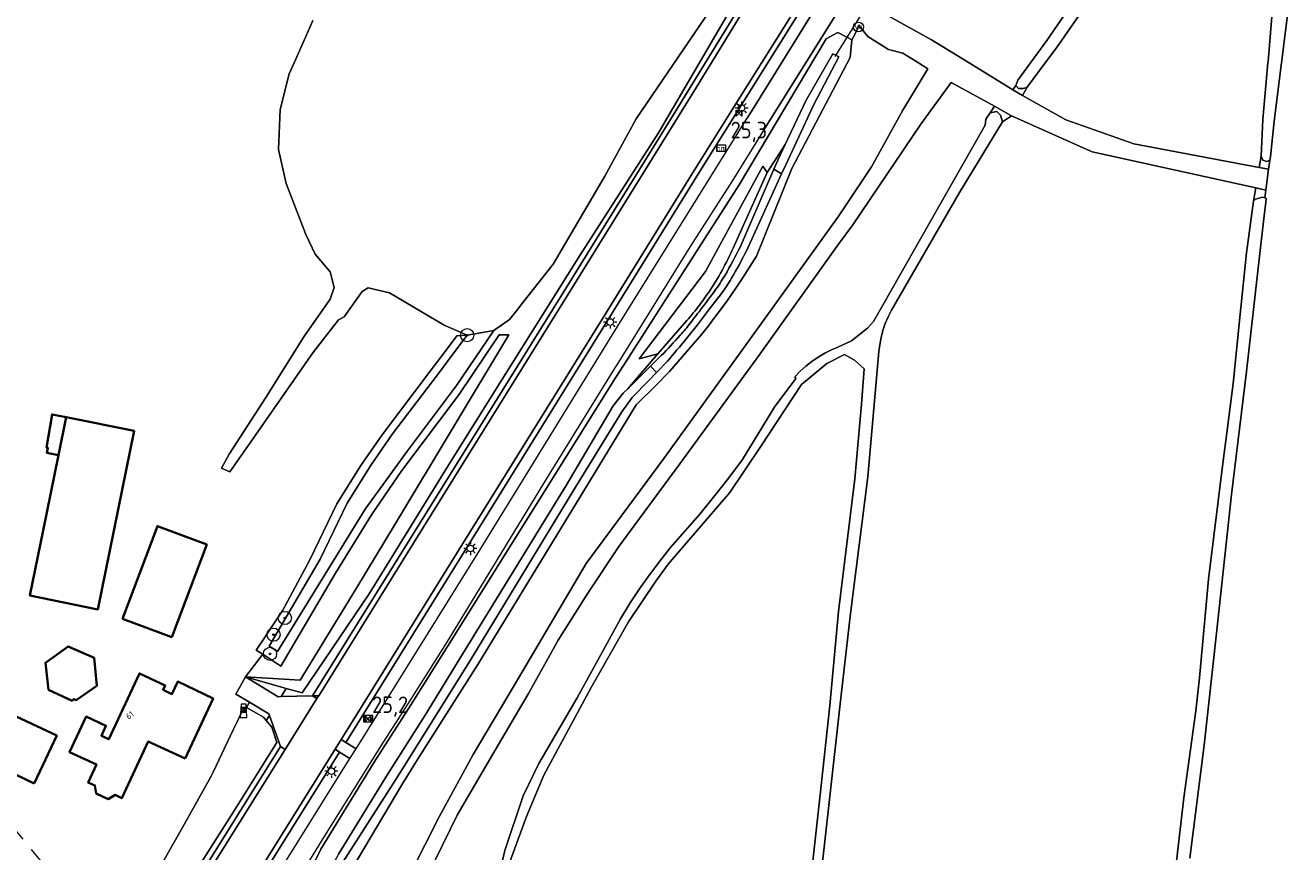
# Model space of a CAD drawing. Header units: metres. Extents: x 125158 to 132124, y 450612 to 454469.
# Tile 140 of 173: x 130100 to 130291, y 453281 to 453406. Entities that reach past the tile are written whole.
import ezdxf
from ezdxf.enums import TextEntityAlignment as Align

# ---------------------------------------------------------------- set-up
doc = ezdxf.new("R2010")
doc.units = ezdxf.units.M
doc.linetypes.add('IE-TERREINAFSCHEIDING', pattern=[10, 8, -2])
doc.layers.get('0').update_dxf_attribs({"color": 8})
for name, color, linetype, lineweight in [('B-XX-GR-BOOM-S', 8, 'Continuous', 25), ('B-XX-IE-MEUBILAIR_WEGMEUBILAIR-S', 8, 'Continuous', 25), ('B-XX-IE-TERREINAFSCHEIDING-G', 8, 'IE-TERREINAFSCHEIDING', 18), ('B-XX-KL-ET_LS_OV_LICHTMAST-S', 8, 'Continuous', 25), ('B-XX-KW-KUNSTWERK_DUIKER-G', 8, 'Continuous', 18), ('B-XX-OG-BEBOUWING-GV', 8, 'Continuous', 35), ('B-XX-OG-BEBOUWING-T18', 8, 'Continuous', 18), ('B-XX-OG-TERREIN_CULTUURSCHEIDING-GV', 8, 'Continuous', 18), ('B-XX-OG-WATER-GV', 8, 'Continuous', 18), ('B-XX-OG-WATER_SLOOT-GV', 8, 'Continuous', 18), ('B-XX-OG-WEG-GV', 8, 'Continuous', 18), ('B-XX-VW-HECTOMETRERING-S', 8, 'Continuous', 25), ('B-XX-VW-VERKEERSTEKEN_DRAAGCONSTRUCTIE-S', 8, 'Continuous', 25)]:
    doc.layers.add(name, color=color, linetype=linetype, lineweight=lineweight)
doc.layers.add('TOPOT30', color=1, linetype='Continuous')
doc.styles.add('ISO', font='iso', dxfattribs={"height": 5})
doc.styles.add('NLCS-ISO', font='NLCS-ISO.ttf')
doc.styles.add('NLCS-ISO-M-T18', font='NLCS-ISO.ttf', dxfattribs={"height": 1.8})

# ---------------------------------------------------------------- blocks, each defined once
blk = doc.blocks.new('SIE-WEG_PAAL_HECTOMETERPAAL-SO')
at = {"color": 0, "linetype": 'ByBlock', "lineweight": 18}
blk.add_lwpolyline([(-1.44375, -0.94375), (1.44375, -0.94375), (1.44375, 0.94375), (-1.44375, 0.94375)], close=True, dxfattribs=at)
at = {"color": 0, "linetype": 'ByBlock', "lineweight": 18, "style": 'NLCS-ISO'}
blk.add_text('hm', height=1.5, dxfattribs=at).set_placement((0, 0), align=Align.MIDDLE_CENTER)
blk = doc.blocks.new('SKL-ET_OV_LICHTMAST-SO')
at = {"color": 0, "linetype": 'ByBlock', "lineweight": 18}
for points in [[(-1.25, 0), (-2, 0)], [(-1.41, 1.41), (-0.88, 0.88)], [(0, 2), (0, 1.25)], [(0.88, 0.88), (1.41, 1.41)], [(2, 0), (1.25, 0)], [(-1.41, -1.41), (-0.88, -0.88)], [(0, -1.25), (0, -2)], [(0.88, -0.88), (1.41, -1.41)]]:
    blk.add_lwpolyline(points, dxfattribs=at)
blk.add_circle((0, 0), 1, dxfattribs=at)
blk = doc.blocks.new('SIE-WEG_PAAL_GRENSPAAL-SO')
at = {"linetype": 'ByBlock', "lineweight": 18}
h = blk.add_hatch(color=0, dxfattribs=at)
h.dxf.hatch_style = 1
h.paths.add_polyline_path([(0.90625, -0.5), (0.875, 0), (-0.875, 0), (-0.90625, -0.5)])
h.paths.add_polyline_path([(-0.8125, 1), (-0.84375, 0.5), (0.84375, 0.5), (0.8125, 1)])
at = {"color": 0, "linetype": 'ByBlock', "lineweight": 18}
blk.add_lwpolyline([(-1, -2), (1, -2), (0.75, 2), (-0.75, 2)], close=True, dxfattribs=at)
for points in [[(0.875, 0), (-0.875, 0)], [(0.84375, 0.5), (-0.84375, 0.5)], [(0.8125, 1), (-0.8125, 1)], [(0.90625, -0.5), (-0.90625, -0.5)]]:
    blk.add_lwpolyline(points, dxfattribs=at)
blk = doc.blocks.new('SIE-WEG_PAAL_VERKEERSBORD-SO')
at = {"color": 0, "linetype": 'ByBlock', "lineweight": 18}
blk.add_circle((0, 0), 1.5, dxfattribs=at)
at = {"color": 0, "linetype": 'ByBlock', "lineweight": 18, "style": 'NLCS-ISO'}
blk.add_text('vb', height=1.5, dxfattribs=at).set_placement((0, 0.13), align=Align.MIDDLE_CENTER)
blk = doc.blocks.new('SGR-BOOM_01-SO')
at = {"linetype": 'ByBlock', "lineweight": 18}
h = blk.add_hatch(color=0, dxfattribs=at)
h.dxf.hatch_style = 1
edge = h.paths.add_edge_path()
edge.add_arc((0, 0), 0.25, 0, 360)
at = {"color": 0, "linetype": 'ByBlock', "lineweight": 18}
for radius in [2, 0.25]:
    blk.add_circle((0, 0), radius, dxfattribs=at)
blk = doc.blocks.new('kilometerpaal')
at = {"color": 0}
for p, q in [((-0.44, 0.44), (0.44, -0.44)), ((-0.44, -0.44), (-0.44, 0.44)), ((0.44, 0.44), (-0.44, -0.44)), ((0.44, -0.44), (0.44, 0.44))]:
    blk.add_line(p, q, dxfattribs=at)
at = {"color": 0, "style": 'ISO'}
blk.add_attdef('KILOMETERPAAL', (0.59, 0.87), '', height=2.5, dxfattribs=at)

msp = doc.modelspace()

# ---------------------------------------------------------------- linework, layer by layer
at = {"layer": 'B-XX-IE-TERREINAFSCHEIDING-G'}
msp.add_lwpolyline([(130108.08, 453271.51), (130107.38, 453272.77), (130105.72, 453274.8), (130096.62, 453285.86), (130096.73, 453286.55)], dxfattribs=at)
at = {"layer": 'B-XX-KW-KUNSTWERK_DUIKER-G'}
msp.add_lwpolyline([(130230.44, 453414.14), (130222.25, 453400.98)], dxfattribs=at)
at = {"layer": 'B-XX-OG-BEBOUWING-GV'}
for points in [[(130104.71, 453340.66), (130102.39, 453329.22), (130100.4, 453319.39), (130110.66, 453317.3), (130116.16, 453344.3), (130105.87, 453346.38)], [(130104.71, 453340.66), (130105.87, 453346.38), (130103.75, 453346.81), (130102.91, 453341.78), (130103.12, 453341.74), (130102.97, 453341.01)], [(130121.89, 453313.08), (130127.16, 453327.11), (130119.69, 453329.91), (130114.42, 453315.88)], [(130101.06, 453290.97), (130104.45, 453298.21), (130072.05, 453313.34), (130068.66, 453306.09), (130096.11, 453293.28), (130098.21, 453292.3)], [(130106.8, 453303.44), (130107.03, 453303.73), (130107.41, 453303.57), (130110.52, 453305.73), (130110.12, 453309.95), (130106.18, 453311.7), (130102.75, 453309.22), (130103.22, 453305.13)], [(130123.88, 453294.74), (130128.11, 453303.83), (130122.77, 453306.37), (130121.88, 453304.49), (130120.54, 453305.13), (130120.86, 453305.8), (130116.98, 453307.6), (130112.35, 453297.65), (130111.22, 453298.17), (130111.91, 453299.68), (130108.91, 453301.07), (130106.41, 453295.68), (130110.47, 453293.8), (130109.23, 453291.12), (130110.24, 453290.65), (130110.43, 453289.43), (130112.25, 453288.59), (130113.31, 453289.22), (130114.31, 453288.75), (130118.31, 453297.33)]]:
    msp.add_lwpolyline(points, close=True, dxfattribs=at)
at = {"layer": 'B-XX-OG-TERREIN_CULTUURSCHEIDING-GV'}
for points in [[(130291.99, 453450.51), (130291.04, 453451.29), (130289.49, 453451.55), (130288.23, 453450.9), (130287.37, 453449.73), (130280.36, 453438.12), (130274.57, 453429.44), (130268.88, 453421.32), (130262.91, 453412.6), (130255.77, 453402.28), (130254.07, 453400), (130251.36, 453396.35), (130250.63, 453395.09), (130257.21, 453391.37), (130267.5, 453387.75), (130286.48, 453384.17), (130286.77, 453385.89), (130287.01, 453391.43), (130287.78, 453400), (130287.8, 453400.22), (130288.36, 453407.03), (130289.21, 453415.52), (130289.99, 453423.54), (130291.32, 453434.2)], [(130293.41, 453432.25), (130291.01, 453409.25), (130289.84, 453400), (130288.71, 453391.17), (130288.2, 453385.79), (130288.07, 453385.3), (130287.89, 453383.91), (130287.49, 453380.75), (130287.34, 453379.6), (130287.51, 453379.48), (130287.49, 453378.89), (130287.27, 453377.31), (130286.63, 453371.62), (130284.54, 453353.32), (130282.25, 453334.7), (130279.98, 453313.69), (130278.14, 453296.75), (130275.99, 453279.65)], [(130227.57, 453408.63), (130236.85, 453403.49), (130242.54, 453400), (130249.19, 453395.92), (130249.65, 453396.58), (130249.94, 453397.4), (130251.85, 453400), (130254.33, 453403.38), (130261.61, 453413.99)], [(130158.48, 453272.61), (130165.06, 453286.16), (130170.8, 453296), (130175.84, 453304.58), (130180.37, 453312.62), (130184.85, 453319.78), (130189.53, 453326.83), (130198.75, 453339.31), (130210.78, 453355.8), (130222.78, 453372.59), (130224.94, 453375.5), (130235.24, 453390.72), (130239.85, 453397.07), (130246.4, 453393.44), (130248.98, 453392.01), (130261.19, 453386.57), (130285.95, 453381.09), (130287.49, 453380.75), (130287.89, 453383.91), (130286.48, 453384.17), (130267.5, 453387.75), (130257.21, 453391.37), (130250.63, 453395.09), (130249.19, 453395.92), (130242.54, 453400), (130236.85, 453403.49), (130227.57, 453408.63)], [(130117.82, 453274.23), (130121.64, 453281.02), (130123.5, 453284.31), (130127.82, 453292.08), (130128.11, 453292.68), (130131.18, 453299.08), (130131.8, 453300.38), (130132.37, 453301.57), (130133.16, 453302.47), (130133.62, 453303.25), (130131.57, 453304.46), (130133.02, 453307.11), (130135.65, 453310.5), (130134.65, 453311.15), (130135.98, 453313.15), (130136.15, 453313.4), (130138.69, 453317.18), (130142.75, 453324.8), (130146.84, 453333.27), (130150.49, 453339.09), (130153.72, 453343.74), (130161, 453353.38), (130163.83, 453357.12), (130165.01, 453358.69), (130166.59, 453358.8), (130163.12, 453360.3), (130154.8, 453365.19), (130151.58, 453365.95), (130150.7, 453365.42), (130147.96, 453361.56), (130147.12, 453361.1), (130143.21, 453356.11), (130134.54, 453343.67), (130130.66, 453338.14), (130129.37, 453338.67), (130130.54, 453340.77), (130136.08, 453349.35), (130141.86, 453358.57), (130145.85, 453364.23), (130146.44, 453366.02), (130145.85, 453368.39), (130143.58, 453371.04), (130142.15, 453374.04), (130139.16, 453381.74), (130138, 453386.91), (130138.29, 453392.97), (130139.66, 453398.36), (130140.39, 453400), (130142.17, 453403.99), (130142.5, 453404.79), (130143.22, 453406.41)], [(130155.79, 453272.94), (130162.35, 453285.91), (130167.47, 453295.35), (130173.71, 453305.79), (130184.58, 453324.23), (130196.33, 453340.16), (130208.58, 453357.05), (130220.54, 453373.63), (130222.83, 453376.85), (130227.78, 453384.26), (130232.51, 453392.87), (130236.3, 453399.12), (130234.91, 453400), (130232.54, 453401.5), (130230.36, 453402.06), (130227.23, 453404.02), (130225.93, 453405.64), (130225.81, 453405.45), (130225.36, 453404.51), (130224.78, 453403.52), (130224.81, 453403.5), (130224.57, 453400.84), (130215.71, 453384.05), (130210.37, 453370.78), (130209.33, 453369.1), (130208.26, 453367.44), (130207.16, 453365.79), (130206.03, 453364.17), (130205.07, 453362.84), (130204.09, 453361.53), (130203.1, 453360.23), (130202.08, 453358.95), (130197.21, 453353.28), (130195.07, 453351.15), (130192.16, 453348.24), (130183.69, 453334.33), (130168.18, 453308.98), (130159.05, 453294.6), (130156.71, 453290.73), (130143.56, 453268.66)], [(130225.84, 453405.76), (130225.93, 453405.64), (130227.23, 453404.02), (130230.36, 453402.06), (130232.54, 453401.5), (130234.91, 453400), (130236.3, 453399.12), (130232.51, 453392.87), (130227.78, 453384.26), (130222.83, 453376.85), (130220.54, 453373.63), (130208.58, 453357.05), (130196.33, 453340.16), (130184.58, 453324.23), (130173.71, 453305.79), (130167.47, 453295.35), (130162.35, 453285.91), (130155.79, 453272.94)], [(130171.52, 453277.59), (130172.29, 453280.8), (130175.06, 453289.1), (130177.43, 453293.99), (130183.21, 453303.93), (130189.79, 453315.89), (130191.26, 453318.28), (130192.68, 453320.43), (130194.16, 453322.54), (130195.72, 453324.6), (130197.33, 453326.61), (130201.78, 453331.71), (130204.09, 453334.52), (130206.21, 453337.23), (130208.27, 453339.99), (130213.14, 453348.01), (130215.92, 453351.69), (130216.31, 453352.26), (130216.17, 453352.49), (130216.98, 453353.33), (130217.84, 453354.1), (130218.75, 453354.82), (130219.71, 453355.48), (130220.71, 453356.07), (130221.74, 453356.58), (130222.68, 453356.97), (130224.74, 453357.94), (130227.2, 453359.86), (130228.1, 453360.88), (130229.71, 453363.68), (130237.7, 453377.84), (130244.98, 453390.61), (130245.1, 453391.52), (130245.76, 453392.45), (130246.4, 453393.44), (130239.85, 453397.07), (130235.24, 453390.72), (130224.94, 453375.5), (130222.78, 453372.59), (130210.78, 453355.8), (130198.75, 453339.31), (130189.53, 453326.83), (130184.85, 453319.78), (130180.37, 453312.62), (130175.84, 453304.58), (130170.8, 453296), (130165.06, 453286.16), (130158.48, 453272.61)], [(130273.38, 453274.42), (130275.04, 453288.78), (130276.85, 453301.95), (130277.41, 453306.93), (130278.79, 453321.85), (130281.02, 453339.8), (130281.58, 453344.02), (130282.53, 453351.47), (130283.6, 453361.97), (130284.54, 453371.24), (130285.62, 453379.1), (130285.95, 453381.09), (130261.19, 453386.57), (130248.98, 453392.01), (130247.63, 453391.08), (130241.11, 453380.41), (130230.81, 453362.58), (130230.3, 453361.59), (130229.87, 453360.57), (130229.51, 453359.52), (130229.22, 453358.44), (130229.02, 453357.35), (130228.9, 453356.34), (130227.25, 453337.34), (130224.61, 453316.69), (130222.98, 453302.53), (130221.49, 453289), (130219.39, 453270.49)], [(130217.96, 453270.57), (130220.01, 453289.24), (130221.46, 453302.74), (130222.79, 453317), (130225.26, 453337.07), (130226.26, 453348.38), (130226.69, 453353.72), (130225.19, 453355), (130223.68, 453355.87), (130221.03, 453354.51), (130217.21, 453351.34), (130211.09, 453342.05), (130206.34, 453334.99), (130197, 453324.15), (130195.13, 453321.55), (130190.98, 453315.4), (130185.35, 453305.49), (130178.2, 453292.22), (130175.55, 453285.95), (130172.47, 453277.57)]]:
    msp.add_lwpolyline(points, dxfattribs=at)
for points in [[(130110.66, 453317.3), (130100.4, 453319.39), (130102.39, 453329.22), (130104.71, 453340.66), (130102.97, 453341.01), (130103.12, 453341.74), (130102.91, 453341.78), (130103.75, 453346.81), (130105.87, 453346.38), (130116.16, 453344.3)], [(130121.89, 453313.08), (130114.42, 453315.88), (130119.69, 453329.91), (130127.16, 453327.11)], [(130101.06, 453290.97), (130098.21, 453292.3), (130096.11, 453293.28), (130068.66, 453306.09), (130072.05, 453313.34), (130104.45, 453298.21)], [(130106.8, 453303.44), (130103.22, 453305.13), (130102.75, 453309.22), (130106.18, 453311.7), (130110.12, 453309.95), (130110.52, 453305.73), (130107.41, 453303.57), (130107.03, 453303.73)], [(130110.24, 453290.65), (130109.23, 453291.12), (130110.47, 453293.8), (130106.41, 453295.68), (130108.91, 453301.07), (130111.91, 453299.68), (130111.22, 453298.17), (130112.35, 453297.65), (130116.98, 453307.6), (130120.86, 453305.8), (130120.54, 453305.13), (130121.88, 453304.49), (130122.77, 453306.37), (130128.11, 453303.83), (130123.88, 453294.74), (130118.31, 453297.33), (130114.31, 453288.75), (130113.31, 453289.22), (130112.25, 453288.59), (130110.43, 453289.43)]]:
    msp.add_lwpolyline(points, close=True, dxfattribs=at)
at = {"layer": 'B-XX-OG-WATER-GV'}
for points in [[(130291.32, 453434.2), (130289.99, 453423.54), (130289.21, 453415.52), (130288.36, 453407.03), (130287.8, 453400.22), (130287.78, 453400), (130287.01, 453391.43), (130286.77, 453385.89), (130287.03, 453385.31), (130287.56, 453385.07), (130288.07, 453385.3), (130288.2, 453385.79), (130288.71, 453391.17), (130289.84, 453400), (130291.01, 453409.25), (130293.41, 453432.25)], [(130261.61, 453413.99), (130254.33, 453403.38), (130251.85, 453400), (130249.94, 453397.4), (130249.65, 453396.58), (130250.03, 453396.12), (130250.78, 453396.16), (130251.36, 453396.35), (130254.07, 453400), (130255.77, 453402.28), (130262.91, 453412.6)], [(130143.22, 453406.41), (130142.5, 453404.79), (130142.17, 453403.99), (130140.39, 453400), (130139.66, 453398.36), (130138.29, 453392.97), (130138, 453386.91), (130139.16, 453381.74), (130142.15, 453374.04), (130143.58, 453371.04), (130145.85, 453368.39), (130146.44, 453366.02), (130145.85, 453364.23), (130141.86, 453358.57), (130136.08, 453349.35), (130130.54, 453340.77), (130129.37, 453338.67), (130130.66, 453338.14), (130134.54, 453343.67), (130143.21, 453356.11), (130147.12, 453361.1), (130147.96, 453361.56), (130150.7, 453365.42), (130151.58, 453365.95), (130154.8, 453365.19), (130163.12, 453360.3), (130166.59, 453358.8), (130170.64, 453359.53), (130171.03, 453359.81), (130171.42, 453360.08), (130173, 453361.18), (130174.03, 453362.49), (130175.07, 453363.81), (130177.33, 453366.68), (130179.59, 453369.56), (130187.41, 453382.89), (130192.16, 453391.53), (130203.24, 453407.82)], [(130219.39, 453270.49), (130221.49, 453289), (130222.98, 453302.53), (130224.61, 453316.69), (130227.25, 453337.34), (130228.9, 453356.34), (130229.02, 453357.35), (130229.22, 453358.44), (130229.51, 453359.52), (130229.87, 453360.57), (130230.3, 453361.59), (130230.81, 453362.58), (130241.11, 453380.41), (130247.63, 453391.08), (130247.32, 453392.11), (130246.76, 453392.64), (130245.76, 453392.45), (130245.1, 453391.52), (130244.98, 453390.61), (130237.7, 453377.84), (130229.71, 453363.68), (130228.1, 453360.88), (130227.2, 453359.86), (130224.74, 453357.94), (130222.68, 453356.97), (130221.74, 453356.58), (130220.71, 453356.07), (130219.71, 453355.48), (130218.75, 453354.82), (130217.84, 453354.1), (130216.98, 453353.33), (130216.17, 453352.49), (130216.31, 453352.26), (130215.92, 453351.69), (130213.14, 453348.01), (130208.27, 453339.99), (130206.21, 453337.23), (130204.09, 453334.52), (130201.78, 453331.71), (130197.33, 453326.61), (130195.72, 453324.6), (130194.16, 453322.54), (130192.68, 453320.43), (130191.26, 453318.28), (130189.79, 453315.89), (130183.21, 453303.93), (130177.43, 453293.99), (130175.06, 453289.1), (130172.29, 453280.8), (130171.52, 453277.59)], [(130275.99, 453279.65), (130278.14, 453296.75), (130279.98, 453313.69), (130282.25, 453334.7), (130284.54, 453353.32), (130286.63, 453371.62), (130287.27, 453377.31), (130287.49, 453378.89), (130287.51, 453379.48), (130287.34, 453379.6), (130286.94, 453379.67), (130285.89, 453379.38), (130285.62, 453379.1), (130284.54, 453371.24), (130283.6, 453361.97), (130282.53, 453351.47), (130281.58, 453344.02), (130281.02, 453339.8), (130278.79, 453321.85), (130277.41, 453306.93), (130276.85, 453301.95), (130275.04, 453288.78), (130273.38, 453274.42)], [(130172.47, 453277.57), (130175.55, 453285.95), (130178.2, 453292.22), (130185.35, 453305.49), (130190.98, 453315.4), (130195.13, 453321.55), (130197, 453324.15), (130206.34, 453334.99), (130211.09, 453342.05), (130217.21, 453351.34), (130221.03, 453354.51), (130223.68, 453355.87), (130225.19, 453355), (130226.69, 453353.72), (130226.26, 453348.38), (130225.26, 453337.07), (130222.79, 453317), (130221.46, 453302.74), (130220.01, 453289.24), (130217.96, 453270.57)]]:
    msp.add_lwpolyline(points, dxfattribs=at)
at = {"layer": 'B-XX-OG-WATER_SLOOT-GV'}
for points in [[(130203.24, 453407.82), (130192.16, 453391.53), (130187.41, 453382.89), (130179.59, 453369.56), (130177.33, 453366.68), (130175.07, 453363.81), (130174.03, 453362.49), (130173, 453361.18), (130171.42, 453360.08), (130171.03, 453359.81), (130170.64, 453359.53), (130164.97, 453351.2), (130157.53, 453341.29), (130151.16, 453332.47), (130145.49, 453323.31), (130137.89, 453310.95), (130136.61, 453311.74), (130144.33, 453324.91), (130148.42, 453333.38), (130152.07, 453339.2), (130155.3, 453343.85), (130162.07, 453352.82), (130164.87, 453356.52), (130166.59, 453358.8), (130165.01, 453358.69), (130163.83, 453357.12), (130161, 453353.38), (130153.72, 453343.74), (130150.49, 453339.09), (130146.84, 453333.27), (130142.75, 453324.8), (130138.69, 453317.18), (130136.15, 453313.4), (130135.98, 453313.15), (130134.65, 453311.15), (130135.65, 453310.5), (130138.38, 453308.71), (130146.65, 453322.77), (130152.09, 453331.62), (130156.69, 453338.3), (130165.32, 453349.77), (130171.4, 453358.87), (130172.89, 453358.87), (130164.32, 453344.59), (130155.74, 453330.32), (130149.74, 453320.36), (130141.28, 453306.6), (130133.02, 453307.11), (130139.19, 453305.34), (130141.59, 453304.65), (130151.75, 453319.63), (130164.18, 453339.76), (130171.83, 453352.04), (130178.04, 453361.93), (130183.65, 453370.84), (130195.53, 453389.45), (130206.91, 453408.83)], [(130143.56, 453268.66), (130156.71, 453290.73), (130159.05, 453294.6), (130168.18, 453308.98), (130183.69, 453334.33), (130192.16, 453348.24), (130195.07, 453351.15), (130197.21, 453353.28), (130202.08, 453358.95), (130203.1, 453360.23), (130204.09, 453361.53), (130205.07, 453362.84), (130206.03, 453364.17), (130207.16, 453365.79), (130208.26, 453367.44), (130209.33, 453369.1), (130210.37, 453370.78), (130215.71, 453384.05), (130224.57, 453400.84), (130224.81, 453403.5), (130224.78, 453403.52), (130224.07, 453403.9), (130222.71, 453404.63), (130220.94, 453403.66), (130207.73, 453381.57), (130190.22, 453354.22), (130189.03, 453352.37), (130163.58, 453311.7), (130158, 453302.76), (130152.48, 453294.18), (130144.41, 453281.01), (130133.12, 453257.76)], [(130211.98, 453383.4), (130214.73, 453387.68), (130217.9, 453394.36), (130221.91, 453401.39), (130222.36, 453401.17), (130222.82, 453400.94), (130219.07, 453393.73), (130214.8, 453384.6), (130214.17, 453383.2), (130208.91, 453371.66)], [(130207.88, 453372.12), (130213.01, 453383.93), (130213.6, 453385.29), (130214.73, 453387.68), (130211.98, 453383.4), (130207.04, 453372.4)], [(130147.09, 453280.24), (130154.53, 453292.33), (130160.24, 453301.3), (130165.88, 453310.51), (130181.55, 453336.07), (130188.7, 453348.12), (130190.2, 453350), (130190.9, 453350.7), (130192.62, 453352.7), (130195.43, 453355.98), (130192.62, 453355.23), (130202.66, 453368.45), (130211.33, 453384.39), (130211.98, 453383.4)], [(130207.04, 453372.4), (130211.98, 453383.4), (130211.33, 453384.39), (130202.66, 453368.45), (130192.62, 453355.23), (130195.43, 453355.98), (130199.84, 453361.02)], [(130208.91, 453371.66), (130214.17, 453383.2), (130213.01, 453383.93), (130207.88, 453372.12)], [(130205.06, 453365.12), (130203.26, 453362.77), (130201.44, 453360.39)], [(130201.44, 453360.39), (130203.26, 453362.77), (130205.06, 453365.12)], [(130199.84, 453361.02), (130195.43, 453355.98), (130192.62, 453352.7), (130190.9, 453350.7), (130192.8, 453352.59), (130194.33, 453354.1), (130195.96, 453355.72)], [(130195.96, 453355.72), (130194.33, 453354.1), (130195.24, 453353.16), (130196.9, 453354.86)], [(130196.9, 453354.86), (130195.24, 453353.16), (130193.97, 453351.85), (130191.54, 453349.36), (130190.01, 453347.22), (130182.58, 453335.16), (130167.12, 453309.71), (130157.92, 453294.95), (130155.68, 453291.4), (130147.29, 453278.34)], [(130125.65, 453277.93), (130131.23, 453286.67), (130137.79, 453297.17), (130137.01, 453299.45), (130136.16, 453300.48), (130135.74, 453300.99), (130133.16, 453302.47), (130132.37, 453301.57), (130131.8, 453300.38), (130131.18, 453299.08), (130128.11, 453292.68), (130127.82, 453292.08), (130123.5, 453284.31), (130121.64, 453281.02), (130117.82, 453274.23)]]:
    msp.add_lwpolyline(points, dxfattribs=at)
for points in [[(130221.91, 453401.39), (130217.9, 453394.36), (130214.73, 453387.68), (130213.6, 453385.29), (130213.01, 453383.93), (130214.17, 453383.2), (130214.8, 453384.6), (130219.07, 453393.73), (130222.82, 453400.94), (130222.36, 453401.17)], [(130249.19, 453395.92), (130250.63, 453395.09), (130251.36, 453396.35), (130250.78, 453396.16), (130250.03, 453396.12), (130249.65, 453396.58)], [(130248.98, 453392.01), (130246.4, 453393.44), (130245.76, 453392.45), (130246.76, 453392.64), (130247.32, 453392.11), (130247.63, 453391.08)], [(130288.07, 453385.3), (130287.56, 453385.07), (130287.03, 453385.31), (130286.77, 453385.89), (130286.48, 453384.17), (130287.89, 453383.91)], [(130287.34, 453379.6), (130287.49, 453380.75), (130285.95, 453381.09), (130285.62, 453379.1), (130285.89, 453379.38), (130286.94, 453379.67)], [(130144.33, 453324.91), (130136.61, 453311.74), (130137.89, 453310.95), (130145.49, 453323.31), (130151.16, 453332.47), (130157.53, 453341.29), (130164.97, 453351.2), (130170.64, 453359.53), (130166.59, 453358.8), (130164.87, 453356.52), (130162.07, 453352.82), (130155.3, 453343.85), (130152.07, 453339.2), (130148.42, 453333.38)], [(130133.02, 453307.11), (130141.28, 453306.6), (130149.74, 453320.36), (130155.74, 453330.32), (130164.32, 453344.59), (130172.89, 453358.87), (130171.4, 453358.87), (130165.32, 453349.77), (130156.69, 453338.3), (130152.09, 453331.62), (130146.65, 453322.77), (130138.38, 453308.71), (130135.65, 453310.5)], [(130141.27, 453266.62), (130147.29, 453278.34), (130155.68, 453291.4), (130157.92, 453294.95), (130167.12, 453309.71), (130182.58, 453335.16), (130190.01, 453347.22), (130191.54, 453349.36), (130193.97, 453351.85), (130195.24, 453353.16), (130194.33, 453354.1), (130192.8, 453352.59), (130190.9, 453350.7), (130190.2, 453350), (130188.7, 453348.12), (130181.55, 453336.07), (130165.88, 453310.51), (130160.24, 453301.3), (130154.53, 453292.33), (130147.09, 453280.24), (130139.08, 453265.55), (130136.71, 453259.72), (130137.83, 453259.18), (130138.02, 453259.6)]]:
    msp.add_lwpolyline(points, close=True, dxfattribs=at)
at = {"layer": 'B-XX-OG-WATER_SLOOT-GV', "extrusion": (0, 0, -1)}
for centre, radius, start, end in [((-130166.39, 453390.11), 44.33, 203.5391, 208.4069), ((-130144.54, 453403.3), 70.6, 206.2052, 210.1161), ((-130146.05, 453403.08), 70.27, 206.5596, 210.4925), ((-130166.35, 453390.14), 44.39, 208.4178, 213.2801), ((-130183.89, 453380.49), 25.12, 210.1589, 216.7), ((-130186.58, 453379.2), 23.23, 210.4669, 217.3142), ((-130166.12, 453390.3), 44.67, 213.2918, 217.1342), ((-129863.5, 453619.42), 424.79, 216.712, 217.1426), ((-130166.18, 453390.29), 44.61, 217.1671, 221.0132), ((-129929.39, 453569.43), 342.08, 217.1322, 217.6132), ((-130173.96, 453381), 33.34, 217.6145, 221.785), ((-130131.58, 453414.27), 88.22, 217.6441, 219.3891), ((-130124.63, 453425.21), 99.58, 221.8399, 224.2476), ((-130010.23, 453513.69), 245.09, 219.3474, 220.3918)]:
    msp.add_arc(centre, radius, start, end, dxfattribs=at)
at = {"layer": 'B-XX-OG-WATER_SLOOT-GV'}
for centre, radius, start, end in [((130166.39, 453390.11), 44.33, 331.5931, 336.4609), ((130144.54, 453403.3), 70.6, 329.8839, 333.7948), ((130146.05, 453403.08), 70.27, 329.5075, 333.4404), ((130166.35, 453390.14), 44.39, 326.7199, 331.5822), ((130183.89, 453380.49), 25.12, 323.3, 329.8411), ((130186.58, 453379.2), 23.23, 322.6858, 329.5331), ((130166.12, 453390.3), 44.67, 322.8658, 326.7082), ((129863.5, 453619.42), 424.79, 322.8574, 323.288), ((130166.18, 453390.29), 44.61, 318.9868, 322.8329), ((129929.39, 453569.43), 342.08, 322.3868, 322.8678), ((130173.96, 453381), 33.34, 318.215, 322.3855), ((130131.58, 453414.27), 88.22, 320.6109, 322.3559), ((130124.63, 453425.21), 99.58, 315.7524, 318.1601), ((130010.23, 453513.69), 245.09, 319.6082, 320.6526)]:
    msp.add_arc(centre, radius, start, end, dxfattribs=at)
at = {"layer": 'B-XX-OG-WEG-GV'}
for points in [[(130211.6, 453390.03), (130222.61, 453407.68), (130224.41, 453410.59), (130238.27, 453432.98), (130250.37, 453452.39), (130255.6, 453460.86)], [(130206.76, 453393), (130216.73, 453408.9), (130220.99, 453415.82), (130239.7, 453446.29)], [(130243.03, 453446.58), (130222.22, 453413.03), (130219.97, 453409.33), (130209.43, 453392.36), (130208.98, 453391.64)], [(130229.71, 453442.22), (130214.99, 453418.5), (130208.72, 453408.45), (130201.3, 453396.35)], [(130222.61, 453407.68), (130211.6, 453390.03), (130206.72, 453382.22), (130200.34, 453372.22), (130189.47, 453354.7), (130188.94, 453353.85), (130178.85, 453337.51), (130163.4, 453312.2), (130157.61, 453303.01), (130153.85, 453297.21), (130152.24, 453294.64), (130144.99, 453283.02), (130138.33, 453272.17)], [(130133.12, 453257.76), (130144.41, 453281.01), (130152.48, 453294.18), (130158, 453302.76), (130163.58, 453311.7), (130189.03, 453352.37), (130190.22, 453354.22), (130207.73, 453381.57), (130220.94, 453403.66), (130222.71, 453404.63), (130224.07, 453403.9), (130224.78, 453403.52), (130225.36, 453404.51), (130225.81, 453405.45), (130225.93, 453405.64), (130225.84, 453405.76)], [(130201.3, 453396.35), (130198.44, 453391.68), (130181.57, 453364.51), (130160.02, 453329.84), (130144.11, 453304.23), (130143.84, 453303.81)], [(130149.28, 453300.43), (130165.94, 453327.26), (130187.09, 453361.36), (130200.94, 453383.71), (130206.76, 453393)], [(130143.84, 453303.81), (130139.03, 453296.11), (130119.15, 453264.29), (130118.25, 453262.85)], [(130117.57, 453263.26), (130118.46, 453264.7), (130138.32, 453296.53), (130136.64, 453301.25), (130136.16, 453300.48), (130137.01, 453299.45), (130137.79, 453297.17), (130131.23, 453286.67), (130125.65, 453277.93), (130118.09, 453267.98), (130116.19, 453268.55), (130115.04, 453266.72), (130114.13, 453265.28), (130113.26, 453263.9), (130113.97, 453263.23), (130114.91, 453261.09), (130106.54, 453246.56), (130101.61, 453239.2), (130096.61, 453231.76)], [(130120.61, 453254.36), (130123.79, 453259.58), (130124.13, 453260.14), (130124.69, 453261.02), (130146.6, 453296.13), (130147.52, 453297.59), (130149.28, 453300.43)], [(130118.25, 453262.85), (130119.15, 453264.29), (130139.03, 453296.11), (130138.32, 453296.53), (130118.46, 453264.7), (130117.57, 453263.26)]]:
    msp.add_lwpolyline(points, dxfattribs=at)
for points in [[(130206.65, 453413.86), (130206.07, 453412.81), (130207.12, 453411.37), (130206.91, 453408.83), (130195.53, 453389.45), (130183.65, 453370.84), (130178.04, 453361.93), (130171.83, 453352.04), (130164.18, 453339.76), (130151.75, 453319.63), (130141.59, 453304.65), (130139.19, 453305.34), (130138.41, 453304.1), (130143.15, 453304.21), (130143.16, 453304.23), (130159.34, 453330.27), (130180.89, 453364.93), (130197.76, 453392.1), (130208.03, 453408.85), (130208.72, 453408.45), (130207.38, 453413.34)], [(130219.97, 453409.33), (130216.73, 453408.9), (130217.41, 453408.48), (130201.62, 453383.28), (130187.77, 453360.94), (130166.62, 453326.83), (130148.2, 453297.17), (130149.76, 453296.19), (130168.26, 453325.87), (130189.32, 453360.14), (130208.98, 453391.64), (130209.43, 453392.36)], [(130201.3, 453396.35), (130208.72, 453408.45), (130208.03, 453408.85), (130197.76, 453392.1), (130180.89, 453364.93), (130159.34, 453330.27), (130143.16, 453304.23), (130143.15, 453304.21), (130144.11, 453304.23), (130160.02, 453329.84), (130181.57, 453364.51), (130198.44, 453391.68)], [(130148.2, 453297.17), (130166.62, 453326.83), (130187.77, 453360.94), (130201.62, 453383.28), (130217.41, 453408.48), (130216.73, 453408.9), (130206.76, 453393), (130200.94, 453383.71), (130187.09, 453361.36), (130165.94, 453327.26), (130149.28, 453300.43), (130147.52, 453297.59)], [(130133.02, 453307.11), (130131.57, 453304.46), (130133.62, 453303.25), (130136.54, 453301.51), (130136.64, 453301.25), (130138.32, 453296.53), (130139.03, 453296.11), (130143.84, 453303.81), (130143.15, 453304.21), (130138.41, 453304.1), (130137.96, 453304.09)], [(130139.19, 453305.34), (130133.02, 453307.11), (130137.96, 453304.09), (130138.41, 453304.1)], [(130144.11, 453304.23), (130143.15, 453304.21), (130143.84, 453303.81)], [(130133.62, 453303.25), (130133.16, 453302.47), (130135.74, 453300.99), (130136.16, 453300.48), (130136.64, 453301.25), (130136.54, 453301.51)], [(130149.76, 453296.19), (130148.2, 453297.17), (130147.52, 453297.59), (130146.6, 453296.13), (130147.11, 453295.81), (130147.27, 453295.71), (130148.81, 453294.74)], [(130147.27, 453295.71), (130147.11, 453295.81), (130146.6, 453296.13), (130124.69, 453261.02), (130124.13, 453260.14), (130124.77, 453259.68), (130125.36, 453260.62), (130147.26, 453295.71)], [(130125.12, 453258.8), (130125.64, 453257.48), (130126.1, 453258.22), (130126.99, 453259.66), (130148.81, 453294.74), (130147.27, 453295.71), (130147.26, 453295.71), (130125.36, 453260.62), (130124.77, 453259.68)]]:
    msp.add_lwpolyline(points, close=True, dxfattribs=at)

# ---------------------------------------------------------------- block references
at = {"layer": 'B-XX-GR-BOOM-S', "xscale": 0.5, "yscale": 0.5, "zscale": 0.5}
for p in [(130166.59, 453358.8), (130138.99, 453316), (130137.27, 453313.47), (130136.74, 453310.57)]:
    msp.add_blockref('SGR-BOOM_01-SO', p, dxfattribs=at)
at = {"layer": 'B-XX-IE-MEUBILAIR_WEGMEUBILAIR-S', "xscale": 0.5, "yscale": 0.5, "zscale": 0.5}
msp.add_blockref('SIE-WEG_PAAL_GRENSPAAL-SO', (130132.73, 453301.93), dxfattribs=at)
at = {"layer": 'B-XX-KL-ET_LS_OV_LICHTMAST-S', "xscale": 0.5, "yscale": 0.5, "zscale": 0.5}
for p in [(130208.12, 453393.18), (130188.24, 453360.79), (130167.06, 453326.53), (130146.02, 453292.8)]:
    msp.add_blockref('SKL-ET_OV_LICHTMAST-SO', p, dxfattribs=at)
at = {"layer": 'B-XX-VW-HECTOMETRERING-S', "xscale": 0.5, "yscale": 0.5, "zscale": 0.5}
for p in [(130205.03, 453387.11), (130151.59, 453300.75)]:
    msp.add_blockref('SIE-WEG_PAAL_HECTOMETERPAAL-SO', p, dxfattribs=at)
at = {"layer": 'B-XX-VW-VERKEERSTEKEN_DRAAGCONSTRUCTIE-S', "xscale": 0.5, "yscale": 0.5, "zscale": 0.5}
msp.add_blockref('SIE-WEG_PAAL_VERKEERSBORD-SO', (130225.81, 453405.45), dxfattribs=at)
at = {"layer": 'TOPOT30'}
ref = msp.add_blockref('kilometerpaal', (130207.72, 453392.41), dxfattribs=at)
ref.add_attrib('KILOMETERPAAL', '25,3', (130206.46, 453388.6), dxfattribs={"color": 0, "height": 2.5, "style": 'ISO'})
ref = msp.add_blockref('kilometerpaal', (130151.58, 453300.75), dxfattribs=at)
ref.add_attrib('KILOMETERPAAL', '25,2', (130152.18, 453301.62), dxfattribs={"color": 0, "height": 2.5, "style": 'ISO'})

# ---------------------------------------------------------------- texts
at = {"layer": 'B-XX-OG-BEBOUWING-T18', "style": 'NLCS-ISO-M-T18'}
msp.add_text('61', height=0.9, rotation=39, dxfattribs=at).set_placement((130115.51, 453301.27), align=Align.MIDDLE_CENTER)

doc.saveas('drawing.dxf')
